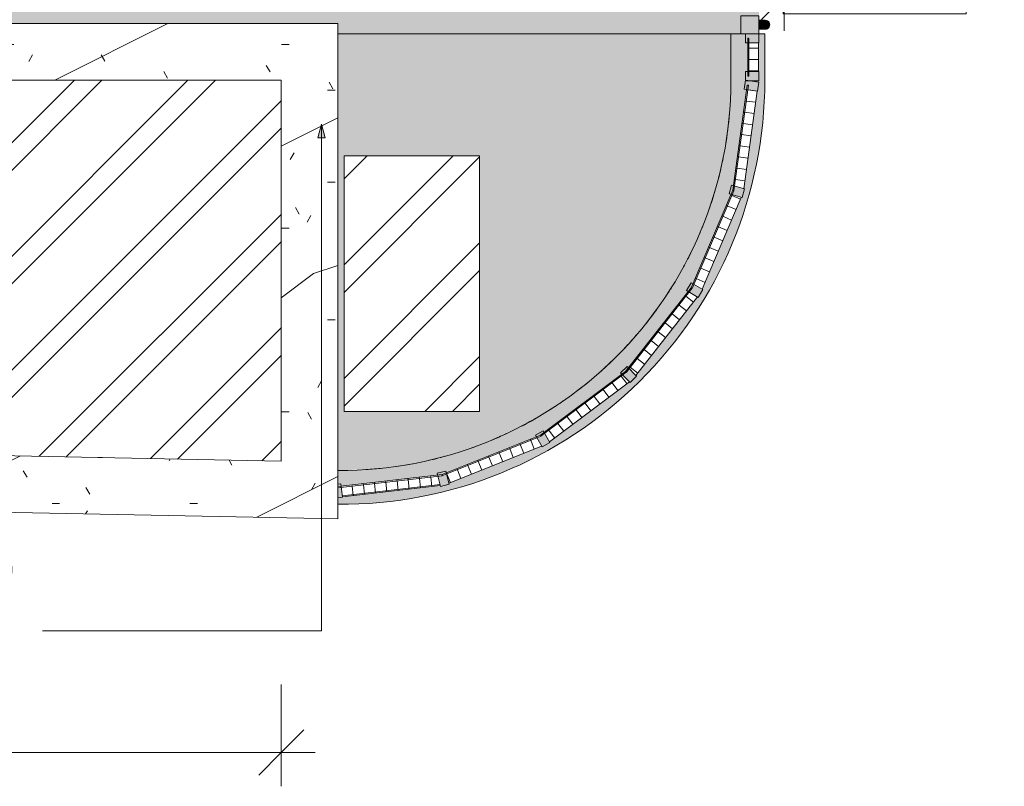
# Model space of a CAD drawing. Header units: millimetres. Extents: x -62808 to 71352, y -27667 to 33271.
# Tile 39 of 71: x 19974 to 24332, y -27667 to -24274. Entities that reach past the tile are written whole.
import ezdxf

# ---------------------------------------------------------------- set-up
doc = ezdxf.new("R2010")
doc.units = ezdxf.units.MM
for name, color, linetype, lineweight in [('A-ANNO-DIMS', 211, 'Continuous', 9), ('A-ANNO-DIMS-100', 211, 'Continuous', 9), ('A-DETL-GENF', 92, 'Continuous', 50), ('A-DETL-THIN', 151, 'Continuous', 9), ('A-DOOR', 31, 'Continuous', 9), ('A-DOOR-FRAM', 31, 'Continuous', 9), ('A-FLOR', 192, 'Continuous', 18), ('A-FLOR-PATT', 8, 'Continuous', 18), ('A-GLAZ-CURT', 52, 'Continuous', 9), ('A-GLAZ-CWMG', 51, 'Continuous', 9), ('A-ROOF', 132, 'Continuous', 9), ('A-ROOF-OTLN', 132, 'Continuous', 9), ('A-ROOF-PATT', 132, 'Continuous', 9), ('A-WALL', 113, 'Continuous', 18), ('G-ANNO-TEXT', 231, 'Continuous', 9)]:
    doc.layers.add(name, color=color, linetype=linetype, lineweight=lineweight)
doc.styles.add('Century Gothic', font='GOTHIC.TTF', dxfattribs={"height": 180})
doc.dimstyles.new('1_8mm_Century_Gothic', dxfattribs={"dimscale": 304.8, "dimtxt": 187.950289, "dimasz": 0.656168, "dimexe": 0.492126, "dimexo": 0.0625, "dimgap": 0.049213, "dimtad": 1, "dimlfac": 0.001, "dimrnd": 0.01, "dimzin": 0, "dimdsep": 46, "dimtxsty": 'Century Gothic', "dimblk1": 'OBLIQUE', "dimblk2": 'OBLIQUE', "dimsah": 1, "dimcen": 0.09, "dimdle": 0.492126, "dimazin": 0, "dimtfac": 1, "dimtdec": 4, "dimtix": 1, "dimtmove": 0, "dimatfit": 3, "dimfxl": 0.984252, "dimfxlon": 1, "dimtvp": 1, "dimtolj": 1, "dimtzin": 0, "dimarcsym": 2})
pattern_1 = [(0, (0, 0), (812.8, 203.2), [33.528, -576.072, 33.528, -576.072, -3251.2]), (0, (0, 0), (812.8, 203.2), [-1219.2, 33.528, -1185.672, 33.528, -576.072, -1422.4]), (0, (0, 0), (812.8, 203.2), [-3048, 33.528, -372.872, 33.528, -982.472]), (120, (304.8, 101.6), (-582.3764, 602.30545), [33.528, -576.072, 33.528, -576.072, -3251.2]), (120, (304.8, 101.6), (-582.3764, 602.30545), [-1219.2, 33.528, -1185.672, 33.528, -576.072, -1422.4]), (120, (304.8, 101.6), (-582.3764, 602.30545), [-3048, 33.528, -372.872, 33.528, -982.472]), (240, (406.4, 508), (-230.4236, -805.5054), [33.528, -576.072, 33.528, -576.072, -3251.2]), (240, (406.4, 508), (-230.4236, -805.5054), [-1219.2, 33.528, -1185.672, 33.528, -576.072, -1422.4]), (240, (406.4, 508), (-230.4236, -805.5054), [-3048, 33.528, -372.872, 33.528, -982.472])]
pattern_2 = [(180, (0, -609.6), (2e-14, 200), []), (90, (0, -609.6), (50, -3e-15), [])]
pattern_3 = [(0, (0, 508.74), (0, -141.42), []), (270, (0, 508.736), (-50, -3e-15), [])]
pattern_4 = [(45, (0, 0), (-251.447, 251.447), []), (45, (0, 381), (-251.447, 251.447), [])]

# ---------------------------------------------------------------- blocks, each defined once
blk = doc.blocks.new('CHAPIM10 - CHAPIM-5294583-PLANTA DE IMPERMEABILIZAÇÃO - COBERTURA')
at = {"layer": 'A-ROOF-PATT', "lineweight": 5}
h = blk.add_hatch(dxfattribs=at)
h.set_pattern_fill('FP_5', color=31, style=0, pattern_type=2)
h.set_pattern_definition(pattern_1)
h.paths.add_polyline_path([(21382.1, -26483.1), (21382.1, -24291.6), (16012.1, -24291.6), (16012.1, -26376.2), (21297.1, -26481.4)])
h.paths.add_polyline_path([(21132.1, -26228), (16262.1, -26131.1), (16262.1, -24541.6), (21132.1, -24541.6), (21132.1, -26165.7)])
h = blk.add_hatch(dxfattribs=at)
h.set_pattern_fill('FP_18', color=31, style=0, pattern_type=2)
h.set_pattern_definition([(216.87, (635, 1587.5), (4762.4943, 3175.0085), [793.75, -7143.75]), (206.565, (1587.5, 1111.25), (-1587.501, -1587.499), [1774.88, -1774.88]), (198.435, (1587.5, 317.5), (-3174.9975, -1587.503), [1004.024, -4016.09])])
h.paths.add_polyline_path([(21382.1, -26483.1), (21382.1, -24291.6), (16012.1, -24291.6), (16012.1, -26376.2), (21297.1, -26481.4)])
h.paths.add_polyline_path([(21132.1, -26228), (16262.1, -26131.1), (16262.1, -24541.6), (21132.1, -24541.6), (21132.1, -26165.7)])
at = {"layer": 'A-ROOF-OTLN', "color": 130, "lineweight": 5}
for p, q in [((16012.1, -24291.6), (21382.1, -24291.6)), ((21382.1, -24291.6), (21382.1, -26483.1)), ((21132.1, -24541.6), (16262.1, -24541.6)), ((21132.1, -26228), (21132.1, -24541.6)), ((16262.1, -26131.1), (21132.1, -26228)), ((21382.1, -26483.1), (16012.1, -26376.2))]:
    blk.add_line(p, q, dxfattribs=at)
blk = doc.blocks.new('Painel de gradil - Painel de gradil-5932125-PLANTA DE IMPERMEABILIZAÇÃO - COBERTURA')
at = {"layer": 'A-GLAZ-CURT', "lineweight": 5}
h = blk.add_hatch(dxfattribs=at)
h.set_pattern_fill('FP_26', color=256, style=0, pattern_type=2)
h.set_pattern_definition([(180, (0, 609.6), (2e-14, -200), []), (270, (0, 609.6), (50, 3e-15), [])])
h.paths.add_polyline_path([(-63.7, 0), (-63.7, -5), (63.7, -5), (63.7, 0), (-12.2, 0)])
h = blk.add_hatch(dxfattribs=at)
h.set_pattern_fill('FP_32', color=256, style=0, pattern_type=2)
h.set_pattern_definition([(0, (0, -508.74), (0, 141.42), []), (90, (0, -508.736), (-50, 3e-15), [])])
h.paths.add_polyline_path([(-63.7, -5), (-63.7, -47.1), (63.7, -47.1), (63.7, -5), (-12.2, -5)])
at = {"layer": 'A-GLAZ-CURT', "color": 130, "lineweight": 5}
for p, q in [((83.7, 0), (-83.7, 0)), ((-83.7, 0), (-83.7, -5)), ((83.7, -5), (83.7, 0)), ((-83.7, -5), (83.7, -5)), ((-63.7, -47.1), (63.7, -47.1))]:
    blk.add_line(p, q, dxfattribs=at)
blk = doc.blocks.new('Montante retangular - montante retangular 60x40mm metal-5668061-PLANTA DE IMPERMEABILIZAÇÃO - COBERTURA')
at = {"layer": 'A-GLAZ-CWMG', "lineweight": 5}
blk.add_hatch(color=107, dxfattribs=at).paths.add_polyline_path([(0, 49), (0, -11), (-40, -11), (-40, 0), (-20, 0), (-20, 5), (-40, 5), (-39.8, 49), (-0.7, 49)])
at = {"layer": 'A-GLAZ-CWMG', "color": 130, "lineweight": 5}
for p, q in [((-40, -11), (-40, 49)), ((-40, 49), (0, 49)), ((0, 49), (0, -11)), ((0, -11), (-40, -11))]:
    blk.add_line(p, q, dxfattribs=at)
blk = doc.blocks.new('Montante retangular - montante retangular 60x40mm metal-5668062-PLANTA DE IMPERMEABILIZAÇÃO - COBERTURA')
at = {"layer": 'A-GLAZ-CWMG', "lineweight": 5}
blk.add_hatch(color=107, dxfattribs=at).paths.add_polyline_path([(-40, 49), (-40, 5), (-20, 5), (-20, 0), (-40, 0), (-40, -11), (0, -11), (0, 49), (-29.9, 49)])
at = {"layer": 'A-GLAZ-CWMG', "color": 130, "lineweight": 5}
for p, q in [((-40, 49), (-40, -11)), ((0, 49), (-40, 49)), ((0, -11), (0, 49)), ((-40, -11), (0, -11))]:
    blk.add_line(p, q, dxfattribs=at)
blk = doc.blocks.new('Painel de gradil - Painel de gradil-5932225-PLANTA DE IMPERMEABILIZAÇÃO - COBERTURA')
at = {"layer": 'A-GLAZ-CURT', "lineweight": 5}
h = blk.add_hatch(dxfattribs=at)
h.set_pattern_fill('FP_77', color=256, style=0, pattern_type=2)
h.set_pattern_definition(pattern_3)
h.paths.add_polyline_path([(221.2, 47.1), (-214.9, 47.1), (-214.9, 5), (215.4, 5), (220.4, 41.7)])
h = blk.add_hatch(dxfattribs=at)
h.set_pattern_fill('FP_28', color=256, style=0, pattern_type=2)
h.set_pattern_definition(pattern_2)
h.paths.add_polyline_path([(234.9, 5), (-234.9, 5), (-234.2, 0), (234.9, 0), (234.9, 4.6)])
at = {"layer": 'A-GLAZ-CURT', "color": 130, "lineweight": 5}
for p, q in [((221.2, 47.1), (-214.9, 47.1)), ((234.9, 5), (-234.9, 5)), ((-234.9, 5), (-234.9, 0)), ((234.9, 0), (234.9, 5)), ((-234.9, 0), (234.9, 0))]:
    blk.add_line(p, q, dxfattribs=at)
blk = doc.blocks.new('Montante retangular - montante retangular 60x40mm metal-5930783-PLANTA DE IMPERMEABILIZAÇÃO - COBERTURA')
at = {"layer": 'A-GLAZ-CWMG', "lineweight": 5}
h = blk.add_hatch(color=107, dxfattribs=at)
h.paths.add_polyline_path([(-19.5, -49), (-40, -49), (-40, -5), (-24.5, -5.5), (-19.8, -47)])
h.paths.add_polyline_path([(-25.2, 0), (-40, 0), (-40, 11), (-26.4, 11)])
at = {"layer": 'A-GLAZ-CWMG', "color": 130, "lineweight": 5}
for p, q in [((-40, -49), (-40, 11)), ((-40, 11), (-26.4, 11)), ((-19.5, -49), (-40, -49))]:
    blk.add_line(p, q, dxfattribs=at)
blk = doc.blocks.new('Montante retangular - montante retangular 60x40mm metal-5930784-PLANTA DE IMPERMEABILIZAÇÃO - COBERTURA')
at = {"layer": 'A-GLAZ-CWMG', "lineweight": 5}
blk.add_hatch(color=107, dxfattribs=at).paths.add_polyline_path([(-40, -49), (0, -49), (0, 11), (-40, 11), (-40, 0), (-20, 0), (-20, -5), (-40, -5), (-40, -47.1)])
at = {"layer": 'A-GLAZ-CWMG', "color": 130, "lineweight": 5}
for p, q in [((0, 11), (-40, 11)), ((-40, 11), (-40, -49)), ((0, -49), (0, 11)), ((-40, -49), (0, -49))]:
    blk.add_line(p, q, dxfattribs=at)
blk = doc.blocks.new('Painel de gradil - Painel de gradil-5932227-PLANTA DE IMPERMEABILIZAÇÃO - COBERTURA')
at = {"layer": 'A-GLAZ-CURT', "lineweight": 5}
h = blk.add_hatch(dxfattribs=at)
h.set_pattern_fill('FP_77', color=256, style=0, pattern_type=2)
h.set_pattern_definition(pattern_3)
h.paths.add_polyline_path([(220.9, 47.1), (-220.9, 47.1), (-215.4, 5), (215.4, 5), (216.4, 12.4)])
h = blk.add_hatch(dxfattribs=at)
h.set_pattern_fill('FP_28', color=256, style=0, pattern_type=2)
h.set_pattern_definition(pattern_2)
h.paths.add_polyline_path([(234.9, 5), (-234.9, 4.3), (-234.9, 0), (234.9, 0)])
at = {"layer": 'A-GLAZ-CURT', "color": 130, "lineweight": 5}
for p, q in [((220.9, 47.1), (-220.9, 47.1)), ((234.9, 5), (-234.9, 5)), ((-234.9, 5), (-234.9, 0)), ((234.9, 0), (234.9, 5)), ((-234.9, 0), (234.9, 0))]:
    blk.add_line(p, q, dxfattribs=at)
blk = doc.blocks.new('Painel de gradil - Painel de gradil-V48-PLANTA DE IMPERMEABILIZAÇÃO - COBERTURA')
at = {"layer": 'A-GLAZ-CURT', "lineweight": 5}
h = blk.add_hatch(dxfattribs=at)
h.set_pattern_fill('FP_77', color=256, style=0, pattern_type=2)
h.set_pattern_definition(pattern_3)
h.paths.add_polyline_path([(214.9, 47.1), (-221.2, 47.1), (-215.4, 5), (214.9, 5), (214.9, 7.3)])
h = blk.add_hatch(dxfattribs=at)
h.set_pattern_fill('FP_28', color=256, style=0, pattern_type=2)
h.set_pattern_definition(pattern_2)
h.paths.add_polyline_path([(230.3, 5), (-234.9, 4.7), (-234.9, 0), (229.7, 0)])
at = {"layer": 'A-GLAZ-CURT', "color": 130, "lineweight": 5}
for p, q in [((214.9, 47.1), (-221.2, 47.1)), ((230.3, 5), (-234.9, 5)), ((-234.9, 5), (-234.9, 0)), ((-234.9, 0), (229.7, 0))]:
    blk.add_line(p, q, dxfattribs=at)
blk = doc.blocks.new('Montante retangular - montante retangular 60x40mm metal-5930774-PLANTA DE IMPERMEABILIZAÇÃO - COBERTURA')
at = {"layer": 'A-GLAZ-CWMG', "lineweight": 5}
h = blk.add_hatch(color=107, dxfattribs=at)
h.paths.add_polyline_path([(20, -49), (-20, -48), (-20, -2.4), (-0.7, -5), (0.6, -4.3), (0.7, -5), (20, -2.6), (20, -44.8)])
h.paths.add_polyline_path([(20, 2.6), (-3.7, 0.5), (-20, 2.6), (-20, 11), (20, 11), (20, 5.9)])
at = {"layer": 'A-GLAZ-CWMG', "color": 130, "lineweight": 5}
for p, q in [((-20, -49), (-20, 11)), ((-20, 11), (20, 11)), ((20, 11), (20, -49)), ((20, -49), (-20, -49))]:
    blk.add_line(p, q, dxfattribs=at)
blk = doc.blocks.new('Montante retangular - montante retangular 60x40mm metal-V49-PLANTA DE IMPERMEABILIZAÇÃO - COBERTURA')
at = {"layer": 'A-GLAZ-CWMG', "lineweight": 5}
h = blk.add_hatch(color=107, dxfattribs=at)
h.paths.add_polyline_path([(20, -49), (-20, -49), (-20, -2.4), (-0.7, -5), (0, 0), (1.2, -4.9), (20, -2.6), (20, -45)])
h.paths.add_polyline_path([(20, 2.7), (-2, 0.3), (-20, 2.6), (-19.5, 11), (20, 11), (20, 5.1)])
at = {"layer": 'A-GLAZ-CWMG', "color": 130, "lineweight": 5}
for p, q in [((-20, -49), (-20, 11)), ((-20, 11), (20, 11)), ((20, 11), (20, -49)), ((20, -49), (-20, -49))]:
    blk.add_line(p, q, dxfattribs=at)
blk = doc.blocks.new('Montante retangular - montante retangular 60x40mm metal-V50-PLANTA DE IMPERMEABILIZAÇÃO - COBERTURA')
at = {"layer": 'A-GLAZ-CWMG', "lineweight": 5}
h = blk.add_hatch(color=107, dxfattribs=at)
h.paths.add_polyline_path([(20, -49), (-20, -49), (-20, -2.4), (-0.7, -5), (0.5, -3.8), (0.7, -5), (20, -2.4), (20, -44.8)])
h.paths.add_polyline_path([(20, 2.6), (0, 0), (-20, 2.6), (-20, 11), (20, 11)])
at = {"layer": 'A-GLAZ-CWMG', "color": 130, "lineweight": 5}
for p, q in [((-20, -49), (-20, 11)), ((-20, 11), (20, 11)), ((20, 11), (20, -49)), ((20, -49), (-20, -49))]:
    blk.add_line(p, q, dxfattribs=at)
blk = doc.blocks.new('Montante retangular - montante retangular 60x40mm metal-V51-PLANTA DE IMPERMEABILIZAÇÃO - COBERTURA')
at = {"layer": 'A-GLAZ-CWMG', "lineweight": 5}
h = blk.add_hatch(color=107, dxfattribs=at)
h.paths.add_polyline_path([(20, -49), (-20, -49), (-20, -2.3), (-0.6, -4.6), (0.2, -1.7), (0.7, -5), (20, -2.4), (20, -44.8)])
h.paths.add_polyline_path([(20, 2.6), (0, 0), (-20, 2.7), (-20, 11), (20, 11), (20, 3.1)])
at = {"layer": 'A-GLAZ-CWMG', "color": 130, "lineweight": 5}
for p, q in [((-20, -49), (-20, 11)), ((-20, 11), (20, 11)), ((20, 11), (20, -49)), ((20, -49), (-20, -49))]:
    blk.add_line(p, q, dxfattribs=at)
blk = doc.blocks.new('NBS_BetafenceLimited_CrbStlGts_Robusta_Single - Robusta Single Leaf-5932880-PLANTA DE IMPERMEABILIZAÇÃO - COBERTURA')
at = {"layer": 'A-DOOR', "lineweight": 5}
blk.add_hatch(color=107, dxfattribs=at).paths.add_polyline_path([(480, 68), (479.3, 73.2), (477.3, 78), (474.1, 82.1), (470, 85.3), (465.2, 87.3), (460, 88), (454.8, 87.3), (450, 85.3), (445.9, 82.1), (442.7, 78), (440.7, 73.2), (440, 66), (440, 40), (480, 40), (480, 66)])
at = {"layer": 'A-DOOR-FRAM', "lineweight": 5}
blk.add_hatch(color=107, dxfattribs=at).paths.add_polyline_path([(500, -20), (500, 40), (420, 40), (420, -40), (500, -40)])
at = {"layer": 'A-DOOR', "color": 130, "lineweight": 5}
for p, q in [((372, 958), (372, 148)), ((412, 958), (372, 958)), ((412, 958), (412, 148)), ((372, 148), (412, 148)), ((440, 68), (440, 40)), ((480, 40), (480, 68))]:
    blk.add_line(p, q, dxfattribs=at)
at = {"layer": 'A-DOOR', "lineweight": 5}
blk.add_arc((419.6, 149.4), 810, 93.3688, 163.6598, dxfattribs=at)
at = {"layer": 'A-DOOR', "color": 130, "lineweight": 5}
blk.add_arc((460, 68), 20, 360, 180, dxfattribs=at)
at = {"layer": 'A-DOOR-FRAM', "color": 130, "lineweight": 5}
for p, q in [((420, 40), (500, 40)), ((420, -40), (420, 40)), ((500, -40), (420, -40)), ((500, -20), (500, -40))]:
    blk.add_line(p, q, dxfattribs=at)
blk = doc.blocks.new('BE-PMSa-MOD-ARQ-ESCOLA-EX-000-R_0056_rvt-1-PLANTA DE IMPERMEABILIZAÇÃO - COBERTURA')
at = {"layer": 'A-FLOR-PATT', "lineweight": 5}
h = blk.add_hatch(dxfattribs=at)
h.set_pattern_fill('FP_5', color=31, style=0, pattern_type=2)
h.set_pattern_definition(pattern_1)
h.paths.add_polyline_path([(21382.1, -26267.7), (21499.5, -26265.5), (21641.4, -26251.2), (21783.8, -26224.7), (21923.5, -26186.3), (22059.5, -26136.3), (22196.2, -26072.1), (22322.2, -25999.2), (22440.7, -25916.7), (22551.9, -25824.7), (22655.6, -25723), (22749.3, -25614.3), (22834.1, -25497.4), (22908.9, -25373.9), (22973, -25244.6), (23026.1, -25110.3), (23067.8, -24972), (23097.8, -24830.7), (23115.9, -24687.2), (23122, -24544), (23122, -24336.6), (21382.1, -24336.6), (21382.1, -26266.6)])
h.paths.add_polyline_path([(21859.7, -26007.7), (21409.8, -26007.7), (21409.8, -24876.5), (22009.8, -24876.5), (22009.8, -26007.7), (22000.7, -26007.7)])
h.paths.add_polyline_path([(25637, 15390.4), (25638.2, 15386.6), (25639.4, 15387.9), (25638.2, 15389.2)])
h.paths.add_polyline_path([(25587, 15385.4), (25585.9, 15389.2), (25584.7, 15387.9), (25587, 15385.5)])
h.paths.add_polyline_path([(25582.3, 15387.9), (25587, 15391.5), (25586.2, 15391.4), (25583.6, 15389.1)])
h.paths.add_polyline_path([(25587, 15383.6), (25587, 15385.4), (25585.1, 15385.4), (25586.9, 15383.8)])
h.paths.add_polyline_path([(28570.3, 10457.9), (28570.3, 10457.9), (28570.3, 29148.5), (28490.4, 29364.6), (28399.2, 29576.2), (28297, 29782.6), (28183.9, 29983.4), (28056.8, 30183), (27914.7, 30380.8), (27783.5, 30545.9), (27630.8, 30718.4), (27469.3, 30882.7), (27299.2, 31038.1), (27121.2, 31184.4), (26935.7, 31321), (26739.2, 31450.1), (26544.4, 31564), (26329.7, 31674.1), (26129.6, 31764.2), (25914.9, 31847.6), (25696, 31919.6), (25473.6, 31979.8), (25248.4, 32028.3), (25020.9, 32064.7), (24791.8, 32089.1), (23531, 32104), (23531, 32064.6), (23529, 32064.6), (23529, 31506.9), (23531, 31506.9), (23531, 31473.9), (25152.1, 31473.9), (25152.1, 10566.9), (26068.5, 10566.9), (26112.6, 10651.1), (26203.1, 10849.5), (26282.7, 11052.6), (26351.2, 11259.6), (26408.2, 11470.2), (26453.7, 11683.5), (26487.4, 11899), (26509.4, 12116), (26519.5, 12333.8), (26517.8, 12551.9), (26504.1, 12769.6), (26478.6, 12986.2), (26441.3, 13201.1), (26392.4, 13413.7), (26329.7, 13629.6), (26260.2, 13829.2), (26177.3, 14030.9), (26083.5, 14227.8), (25897.7, 14566.6), (25826.2, 14718.9), (25765.2, 14875.7), (25714.9, 15036.3), (25675.5, 15199.8), (25646.6, 15371.3), (25645.3, 15383.2), (25637, 15382.9), (25556.8, 15383.4), (25556.4, 15390.4), (25557.5, 15392.6), (25565, 15392.9), (25572, 15392.3), (25581.4, 15392.8), (25587.7, 15392.9), (25637, 15392.3), (25637, 15391.5), (25644.4, 15392.8), (25629.7, 15541.5), (25624.2, 15701.2), (25629.7, 15869.4), (25646.6, 16036.8), (25674.6, 16202.7), (25713.7, 16366.4), (25763.8, 16527), (25824.5, 16683.9), (25895.7, 16836.4), (25977, 16983.7), (26067.9, 17125.3), (26105, 17191.9), (26135.4, 17271.1), (26152.3, 17336.4), (26161.9, 17412), (26161.8, 17488.2), (26152.1, 17563.8), (26054.1, 17563.8), (26054.1, 20063.8), (27054.1, 20063.8), (27054.1, 17563.8), (26958.4, 17563.8), (26963, 17430.8), (26954.9, 17298.1), (26934.2, 17166.7), (26901.2, 17037.9), (26856.1, 16912.7), (26799.3, 16792.5), (26731.4, 16678.1), (26656, 16560.3), (26590.5, 16436.6), (26535.4, 16308), (26491, 16175.3), (26457.8, 16039.4), (26435.8, 15901.2), (26425.2, 15761.7), (26426.2, 15621.7), (26438.7, 15482.4), (26462.5, 15344.5), (26497.7, 15209), (26543.8, 15077), (26600.7, 14949.1), (26789.9, 14602.7), (26887.6, 14401.9), (26981.4, 14182), (27064, 13957.7), (27135.4, 13729.5), (27195.4, 13498.1), (27243.7, 13264), (27280.4, 13027.8), (27305.2, 12790), (27318.2, 12551.3), (27319.3, 12312.2), (27308.4, 12073.4), (27285.7, 11835.5), (27251.2, 11598.9), (27204.9, 11364.4), (27147, 11132.4), (27077.6, 10903.7), (26997, 10678.6), (26950.5, 10566.9), (28083, 10566.9), (28083, 10457.9), (28570.3, 10457.9)])
h.paths.add_polyline_path([(25587, 30280.8), (25585.9, 30284.6), (25584.7, 30283.3), (25585.9, 30282)])
h.paths.add_polyline_path([(25587, 30279), (25587, 30280.8), (25585.1, 30280.8), (25586.2, 30279.8)])
h.paths.add_polyline_path([(25587, 30287.7), (25584.8, 30284.6), (25587, 30286.9)])
h.paths.add_polyline_path([(25637, 30285.8), (25638.2, 30282), (25639.4, 30283.3), (25638.2, 30284.6)])
h.paths.add_polyline_path([(25637, 30286.9), (25637, 30285.8), (25638.4, 30285.9)])
h.paths.add_polyline_path([(25587, 30278.3), (25587, 30279), (25573.3, 30278.8), (25568.3, 30279), (25559.1, 30278.4), (25556.6, 30279.8), (25556.4, 30285.8), (25557.5, 30288), (25565, 30288.3), (25572, 30287.7), (25581.4, 30288.2), (25587, 30288.3), (25637, 30287.7), (25637, 30286.9), (25652.6, 30288.2), (25664.3, 30287.3), (25666.5, 30287.7), (25668.8, 30282), (25667.8, 30279), (25667, 30279.8), (25666.1, 30279.8), (25657.1, 30278.4), (25641.8, 30279), (25637, 30278.8), (25637, 30278.3)])
h.paths.add_polyline_path([(25667.4, 30280.4), (25669.3, 30283.3), (25667.3, 30285.8), (25667.1, 30281.4), (25667.3, 30280.8)])
h.paths.add_polyline_path([(9981, 31473.9), (23471, 31473.9), (23471, 31478), (23462, 31478), (23462, 31503), (23442, 31503), (23442, 31583), (23482, 31583), (23482, 32064.6), (23471, 32064.6), (23471, 32104.6), (23471, 32104.7), (9940.5, 32264.2), (9940.5, 31473.9)])
h = blk.add_hatch(dxfattribs=at)
h.set_pattern_fill('FP_5', color=55, style=0, pattern_type=2)
h.set_pattern_definition(pattern_1)
h.paths.add_polyline_path([(13460.1, -26066.5), (13457.1, -26067.3), (13457.2, -26068.6), (13459.3, -26067)])
h.paths.add_polyline_path([(13460.1, -26066.5), (13461.1, -26066.3), (13460.1, -26066.3)])
h.paths.add_polyline_path([(13462.1, -26077.7), (13461.2, -26068.6), (13460.1, -26068.7), (13440.7, -26069.8), (13437.8, -26071), (13424.9, -26075.4), (13407.8, -26074.5), (13393.8, -26068.4), (13383, -26058.3), (13376.1, -26045.3), (13373.8, -26031.8), (13377.8, -26014.2), (13385.6, -26002.1), (13398.3, -25992.6), (13411.2, -25988.2), (13427.8, -25988.9), (13446.8, -25995), (13457.1, -25995), (13457.1, -25996.6), (13460.5, -25996.4), (13462.1, -25992.6), (13462.1, -25239.5), (14722.1, -25239.5), (14722.1, -25229.6), (14827.1, -25229.6), (14827.1, -25239.5), (14887.1, -25239.5), (14887.1, -25229.6), (14992.1, -25229.6), (14992.1, -25239.5), (16012.1, -25239.5), (16012.1, -24291.6), (21382.1, -24291.6), (21382.1, -24336.6), (23166, -24336.6), (23166.9, -24256.6), (23246, -24256.6), (23246, -23478.9), (23061.5, -23478.9), (23061.5, -23525.1), (22724.5, -23525.1), (22724.5, -23477.4), (15608.6, -23477.4), (15608.6, -23525.1), (15271.6, -23525.1), (15271.6, -23477.4), (12114, -23477.4), (12114, -23525.1), (11777, -23525.1), (11777, -23477.4), (8062.7, -23477.4), (8062.7, -25970.2), (13461.5, -26077.7)])
h.paths.add_polyline_path([(13460.1, -25997.1), (13457.1, -25994.9), (13460.1, -25995), (13460.1, -25996.6)])
h.paths.add_polyline_path([(8823, -24648.9), (8825.5, -24646.9), (8823, -24646.1), (8820.8, -24647.4)])
h.paths.add_polyline_path([(8825.5, -24616.6), (8821.8, -24617.8), (8823, -24619), (8824.3, -24617.8)])
h.paths.add_polyline_path([(8820.5, -24566.6), (8824.3, -24565.5), (8823, -24564.3), (8821.8, -24565.5)])
h.paths.add_polyline_path([(8823, -24561.9), (8826.6, -24566.6), (8826.6, -24565.8), (8824.3, -24563.2)])
h.paths.add_polyline_path([(8818.7, -24566.6), (8820.5, -24566.6), (8820.5, -24564.7), (8819.5, -24565.8)])
h.paths.add_polyline_path([(8823, -24648.9), (8818.6, -24647.1), (8819.1, -24646.3), (8819.5, -24645.7), (8818.1, -24636.3), (8818.8, -24621.4), (8818.6, -24616.6), (8818, -24616.6), (8818.7, -24536.4), (8825.5, -24536), (8827.7, -24537.1), (8828, -24544.5), (8827.4, -24551.6), (8827.9, -24561), (8828, -24566.6), (8827.4, -24616.6), (8826.6, -24616.6), (8828, -24632.2), (8827.1, -24643.9), (8827.4, -24646.1), (8824.3, -24648.4)])
h.paths.add_polyline_path([(12291.9, -24530.6), (12227.7, -24523.6), (12165.9, -24504.9), (12108.5, -24475.1), (12057.6, -24435.4), (12014.9, -24386.9), (11981.8, -24331.5), (11959.5, -24270.9), (11948.7, -24207.2), (11949.7, -24142.6), (11962.7, -24079.3), (11987, -24019.5), (12024.6, -23962.3), (12066.2, -23918.1), (12118.3, -23880.1), (12176.6, -23852.2), (12239, -23835.6), (12303.4, -23830.7), (12367.6, -23837.7), (12429.5, -23856.4), (12486.8, -23886.1), (12537.7, -23925.9), (12580.4, -23974.4), (12613.5, -24029.8), (12635.8, -24090.4), (12646.7, -24154.1), (12645.6, -24218.7), (12632.7, -24282), (12608.4, -24341.8), (12573.5, -24396.1), (12529.2, -24443.2), (12477, -24481.2), (12418.7, -24509.1), (12356.3, -24525.7)])
h.paths.add_polyline_path([(26101.7, 635), (26101.7, 636.9), (26141.7, 636.9), (26141.7, 635), (28547.7, 635), (28547.7, 4297.9), (28630.2, 4297.9), (28630.2, 4377.9), (28710.2, 4377.9), (28710.2, 4297.9), (28720.3, 4297.9), (28720.3, 6471.8), (28677.3, 6471.8), (28677.3, 6457.9), (28710.2, 6457.9), (28710.2, 6377.9), (28630.2, 6377.9), (28630.2, 6457.9), (28617.3, 6457.9), (28617.3, 6471.8), (28570.3, 6471.8), (28570.3, 10457.9), (28083, 10457.9), (28083, 6367.9), (28520.2, 6367.9), (28520.2, 6327.9), (28083, 6327.9), (28083, 4427.9), (28520.2, 4427.9), (28520.2, 4387.9), (28083, 4387.9), (28083, 672.4), (24332.1, 672.4), (24332.1, 636.9), (24372.1, 636.9), (24372.1, 635), (24383.3, 635)])
h.paths.add_polyline_path([(23583, 878.9), (24332.1, 878.9), (24332.1, 924.9), (23583, 924.9), (23583, 901.7)])
h.paths.add_polyline_path([(24286.1, 10566.9), (25152.1, 10566.9), (25152.1, 31473.9), (23531, 31473.9), (23531, 31466.9), (23511, 31466.9), (23511, 31449), (23502, 31450.1), (23502, 31466.9), (23471, 31466.9), (23471, 31473.9), (9940.5, 31473.9), (9940.5, 30838.5), (12070.5, 30838.5), (12070.5, 30002.4), (15395.5, 30002.4), (15395.5, 30655.3), (15398, 30655.3), (15398, 30838.5), (23442, 30838.5), (23442, 30843), (23522, 30843), (23523.1, 30838.5), (23570.5, 30838.5), (23570.5, 30838.5), (23690, 30838.5), (23690, 29928.5), (23699.5, 29928.5), (23699.5, 29480.2), (23690.2, 29480.2), (23690.2, 25993.1), (23699.5, 25993.1), (23699.5, 25550.1), (23690, 25550.1), (23690, 22065.4), (23697, 22065.4), (23697, 21617.4), (23689.9, 21617.4), (23689.9, 20962.6), (24332.1, 20962.6), (24332.1, 16490.3), (23690, 16490.3), (23690, 15685.9), (23697, 15685.9), (23697, 15237.9), (23690, 15237.9), (23690, 11830.9), (23699.5, 11830.9), (23699.5, 11387.9), (23689.9, 11387.9), (23689.9, 10566.9), (23775.2, 10566.9)])
h.paths.add_polyline_path([(24336.6, 16490.3), (24332.1, 16490.3), (24332.1, 17018.7), (24451.6, 17018.7), (24451.6, 16490.3), (24365.3, 16490.3)])
h.paths.add_polyline_path([(24332.1, 20553.1), (24332.1, 21082.5), (24451.6, 21082.4), (24451.6, 20553.1), (24336.6, 20553.1)])
h.paths.add_polyline_path([(24332.1, 20962.9), (23689.9, 20962.9), (23689.9, 21082.4), (24332.1, 21082.4), (24332.1, 20967.4)])
h.paths.add_polyline_path([(23570.5, 22065.4), (23570.5, 22066.3), (23570.5, 22066.3)])
h.paths.add_polyline_path([(23570.5, 25993.1), (23570.7, 25993.1), (23570.5, 26089.5)])
h.paths.add_polyline_path([(23570.5, 29873.2), (23649.5, 29873.2), (23649.5, 29878.5), (23570.5, 29878.5)])
h.paths.add_polyline_path([(13731.7, 31038.4), (13734.2, 31036), (13735.5, 31038.4), (13732.9, 31038.4)])
h.paths.add_polyline_path([(13729.9, 31038.4), (13732.9, 31036.1), (13730.7, 31038.4)])
h.paths.add_polyline_path([(13731.7, 31088.4), (13735.5, 31089.5), (13734.2, 31090.7), (13732.9, 31089.5)])
h.paths.add_polyline_path([(13730.7, 31088.4), (13731.7, 31088.4), (13731.7, 31089.7)])
h.paths.add_polyline_path([(13734.2, 31120.6), (13731.7, 31118.6), (13736.1, 31118.4), (13736, 31119.4), (13734.7, 31120.3)])
h.paths.add_polyline_path([(13738.5, 31038.4), (13736.7, 31038.4), (13736.7, 31036.4), (13737.7, 31037.5)])
h.paths.add_polyline_path([(13734.2, 31007.2), (13729.6, 31008.9), (13729.2, 31016.3), (13729.9, 31023.3), (13729.4, 31032.7), (13729.2, 31038.4), (13729.9, 31088.4), (13730.7, 31088.4), (13729.3, 31103.9), (13730.2, 31115.6), (13729.9, 31117.8), (13735.5, 31120.2), (13738.5, 31119.1), (13737.7, 31118.3), (13737.7, 31117.4), (13739.1, 31108.4), (13738.5, 31093.1), (13738.7, 31088.4), (13739.2, 31088.4), (13738.5, 31008.1), (13735.5, 31007.4)])
at = {"layer": 'A-WALL', "lineweight": 5}
h = blk.add_hatch(color=10, dxfattribs=at)
h.paths.add_polyline_path([(23272, -24544), (23272, -24336.6), (23246, -24336.6), (23246, -24376.6), (23244, -24376.6), (23244, -24504), (23246, -24504), (23246, -24544), (23264.3, -24544)])
h.paths.add_polyline_path([(23185.8, -24544), (23186, -24542.5), (23186, -24504), (23197, -24504), (23197, -24376.6), (23186, -24376.6), (23186, -24336.6), (23122, -24336.6), (23122, -24544), (23180.6, -24544)])
at = {"layer": 'A-WALL'}
h = blk.add_hatch(color=50, dxfattribs=at)
h.paths.add_polyline_path([(21382.1, -26418.2), (21508.7, -26415.6), (21657.1, -26400.8), (21803.8, -26374.3), (21947.9, -26336.2), (22088.6, -26286.8), (22224.9, -26226.3), (22363.4, -26150.3), (22480.9, -26073.9), (22599, -25983), (22714.8, -25877.3), (22811.8, -25774.4), (22905.7, -25657.1), (22988.8, -25534.8), (23062.5, -25405.2), (23125.6, -25270.1), (23177.9, -25130.5), (23218.8, -24987.1), (23248.3, -24841), (23266, -24692.9), (23272, -24544), (23199.2, -24544.3), (23245.5, -24550.6), (23240.1, -24590.3), (23238.1, -24590.3), (23178.8, -25022), (23182.9, -25023.2), (23172.1, -25061.7), (23168.1, -25060.6), (22994.5, -25466.9), (22998, -25469), (22977.2, -25503.1), (22974.1, -25501.3), (22701.2, -25848.8), (22704.1, -25851.8), (22675.5, -25879.8), (22672.6, -25876.8), (22319.1, -26141.9), (22321.2, -26145.5), (22286.3, -26165.2), (22284.3, -26161.5), (21874.2, -26326.1), (21875.3, -26330.2), (21836.5, -26340.1), (21835.5, -26336), (21402.2, -26385.7), (21402.4, -26387.7), (21382.1, -26390), (21382.1, -26392.2)])
h.paths.add_polyline_path([(21396.9, -26339), (21823.7, -26290), (21821.6, -26282), (21860.5, -26272.6), (21862.4, -26280.1), (22261, -26120.2), (22257.3, -26112.6), (22291.8, -26093.2), (22295.9, -26100.5), (22639.4, -25842.9), (22633.6, -25836.9), (22662.2, -25808.9), (22668, -25814.9), (22933.2, -25477.1), (22926, -25472.8), (22946.4, -25438.4), (22953.6, -25442.7), (23122, -25047.7), (23114.3, -25045.5), (23125.1, -25007), (23133.1, -25009.2), (23191.5, -24583.6), (23180.6, -24582.1), (23185.8, -24544), (23122, -24544), (23115.8, -24689.3), (23097.4, -24833.6), (23066.9, -24975.8), (23024.5, -25114.9), (22970.6, -25250), (22905.5, -25380), (22829.7, -25504.1), (22743.7, -25621.4), (22647.8, -25731.3), (22543.2, -25832.5), (22430.4, -25924.5), (22310.3, -26006.7), (22190.9, -26075.1), (22059.5, -26136.3), (21923.5, -26186.3), (21783.8, -26224.7), (21641.4, -26251.2), (21497.2, -26265.7), (21382.1, -26268.6), (21382.1, -26329.6), (21395.6, -26328)])
at = {"layer": 'A-FLOR', "color": 90, "lineweight": 5}
blk.add_line((23122, -24336.6), (21382.1, -24336.6), dxfattribs=at)
for start, end in [(350.3704, 355.1673), (345.5556, 348.4446), (340.7408, 343.4923), (335.926, 338.6011), (331.1112, 333.7377), (326.2965, 328.8893), (321.4817, 324.0499), (316.6669, 319.2162), (311.852, 314.3866), (307.0372, 309.5597), (302.2224, 304.735), (297.4076, 299.9119), (292.5928, 295.09), (287.778, 290.2691), (282.9632, 285.449), (269.5075, 270.9922), (273.3336, 275.8106), (278.1484, 280.6295)]:
    blk.add_arc((21397, -24544), 1725, start, end, dxfattribs=at)
at = {"layer": 'A-WALL', "color": 90, "lineweight": 5}
for p, q in [((23122, -24544), (23122, -24336.6)), ((23122, -24336.6), (23166, -24336.6)), ((23246, -24336.6), (23272, -24336.6)), ((23272, -24336.6), (23272, -24544))]:
    blk.add_line(p, q, dxfattribs=at)
for radius, start in [(1875, 269.547), (1725, 269.5077)]:
    blk.add_arc((21397, -24544), radius, start, 360, dxfattribs=at)
at = {"layer": 'A-DOOR', "color": 90, "lineweight": 5, "rotation": 270.0000000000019}
blk.add_blockref('NBS_BetafenceLimited_CrbStlGts_Robusta_Single - Robusta Single Leaf-5932880-PLANTA DE IMPERMEABILIZAÇÃO - COBERTURA', (23206, -23836.6), dxfattribs=at)
at = {"layer": 'A-GLAZ-CURT', "color": 90, "lineweight": 5}
for name, p, rotation in [('Painel de gradil - Painel de gradil-5932125-PLANTA DE IMPERMEABILIZAÇÃO - COBERTURA', (23197, -24440.3), 90), ('Painel de gradil - Painel de gradil-5932225-PLANTA DE IMPERMEABILIZAÇÃO - COBERTURA', (23162.3, -24796.5), 262.1802189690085), ('Painel de gradil - Painel de gradil-5932227-PLANTA DE IMPERMEABILIZAÇÃO - COBERTURA', (23038, -25245.2), 246.8618326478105), ('Painel de gradil - Painel de gradil-5932227-PLANTA DE IMPERMEABILIZAÇÃO - COBERTURA', (22800.6, -25646), 231.8646220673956), ('Painel de gradil - Painel de gradil-5932227-PLANTA DE IMPERMEABILIZAÇÃO - COBERTURA', (22467.7, -25971.7), 216.8674114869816), ('Painel de gradil - Painel de gradil-5932227-PLANTA DE IMPERMEABILIZAÇÃO - COBERTURA', (22061.7, -26200.1), 201.8702009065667), ('Painel de gradil - Painel de gradil-V48-PLANTA DE IMPERMEABILIZAÇÃO - COBERTURA', (21610.4, -26314.5), 186.5518145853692)]:
    blk.add_blockref(name, p, dxfattribs=dict(at, rotation=rotation))
at = {"layer": 'A-GLAZ-CWMG', "color": 90, "lineweight": 5, "extrusion": (0, 0, -1)}
for name, p, rotation in [('Montante retangular - montante retangular 60x40mm metal-5668061-PLANTA DE IMPERMEABILIZAÇÃO - COBERTURA', (-23197, -24336.6), 90), ('Montante retangular - montante retangular 60x40mm metal-V51-PLANTA DE IMPERMEABILIZAÇÃO - COBERTURA', (-23130.3, -25029.2), 285.639562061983), ('Montante retangular - montante retangular 60x40mm metal-V50-PLANTA DE IMPERMEABILIZAÇÃO - COBERTURA', (-22945.7, -25461.2), 300.6367726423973), ('Montante retangular - montante retangular 60x40mm metal-V50-PLANTA DE IMPERMEABILIZAÇÃO - COBERTURA', (-22655.6, -25830.8), 315.6339832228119), ('Montante retangular - montante retangular 60x40mm metal-5930774-PLANTA DE IMPERMEABILIZAÇÃO - COBERTURA', (-22279.7, -26112.6), 330.6311938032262), ('Montante retangular - montante retangular 60x40mm metal-V49-PLANTA DE IMPERMEABILIZAÇÃO - COBERTURA', (-21843.7, -26287.6), 345.6284043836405), ('Montante retangular - montante retangular 60x40mm metal-5930783-PLANTA DE IMPERMEABILIZAÇÃO - COBERTURA', (-21357.1, -26343.5), 353.4481854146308)]:
    blk.add_blockref(name, p, dxfattribs=dict(at, rotation=rotation))
at = {"layer": 'A-GLAZ-CWMG', "color": 90, "lineweight": 5}
for name, rotation in [('Montante retangular - montante retangular 60x40mm metal-5668062-PLANTA DE IMPERMEABILIZAÇÃO - COBERTURA', 270), ('Montante retangular - montante retangular 60x40mm metal-5930784-PLANTA DE IMPERMEABILIZAÇÃO - COBERTURA', 82.18021896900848)]:
    blk.add_blockref(name, (23197, -24544), dxfattribs=dict(at, rotation=rotation))
at = {"layer": 'A-ROOF', "color": 90, "lineweight": 5}
blk.add_blockref('CHAPIM10 - CHAPIM-5294583-PLANTA DE IMPERMEABILIZAÇÃO - COBERTURA', (0, 0), dxfattribs=at)
blk = doc.blocks.new('DIMBLOCK19-PLANTA DE IMPERMEABILIZAÇÃO - COBERTURA')
at = {"layer": 'A-ANNO-DIMS-100', "transparency": 16777216}
for p, q in [((5638.5, -23872.9), (5638.5, -24322.9)), ((5638.5, -24172.9), (5638.5, -23872.9)), ((23357, -23872.9), (23357, -24322.9)), ((23357, -24172.9), (23357, -23872.9)), ((5638.5, -24172.9), (5738.5, -24072.9)), ((23357, -24172.9), (23457, -24072.9)), ((5638.5, -24172.9), (5538.5, -24272.9)), ((5638.5, -24172.9), (23507, -24172.9)), ((23357, -24172.9), (23257, -24272.9))]:
    blk.add_line(p, q, dxfattribs=at)
at = {"layer": 'A-ANNO-DIMS-100', "color": 0, "transparency": 16777216, "insert": (14183, -23927.2), "char_height": 180, "width": 755.381, "attachment_point": 1, "line_spacing_factor": 0.984502, "style": 'Century Gothic'}
blk.add_mtext('17.72', dxfattribs=at)
blk = doc.blocks.new('_Oblique')
at = {"color": 0, "linetype": 'ByBlock', "lineweight": -2}
blk.add_line((-0.5, -0.5), (0.5, 0.5), dxfattribs=at)
blk = doc.blocks.new('DIMBLOCK23-PLANTA DE IMPERMEABILIZAÇÃO - COBERTURA')
at = {"layer": 'A-ANNO-DIMS-100', "transparency": 16777216}
for p, q in [((16262.1, -27217.2), (16262.1, -27667.2)), ((16262.1, -27517.2), (16262.1, -27217.2)), ((21132.1, -27217.2), (21132.1, -27667.2)), ((21132.1, -27517.2), (21132.1, -27217.2)), ((16262.1, -27517.2), (16362.1, -27417.2)), ((21132.1, -27517.2), (21232.1, -27417.2)), ((16262.1, -27517.2), (16162.1, -27617.2)), ((16262.1, -27517.2), (21282.1, -27517.2)), ((21132.1, -27517.2), (21032.1, -27617.2))]:
    blk.add_line(p, q, dxfattribs=at)
at = {"layer": 'A-ANNO-DIMS-100', "color": 0, "transparency": 16777216, "insert": (18452.5, -27271.5), "char_height": 180, "width": 587.121, "attachment_point": 1, "line_spacing_factor": 0.984502, "style": 'Century Gothic'}
blk.add_mtext('4.87', dxfattribs=at)

msp = doc.modelspace()

# ---------------------------------------------------------------- hatches: boundary and pattern name
at = {"layer": 'A-DETL-GENF', "lineweight": 9}
h = msp.add_hatch(dxfattribs=at)
h.set_pattern_fill('FP_1', color=204, style=0, pattern_type=2)
h.set_pattern_definition(pattern_4)
h.paths.add_polyline_path([(21725.23, -26007.67), (22009.751, -26007.67), (22009.751, -24876.501), (21409.751, -24876.501), (21409.751, -26007.67)])
at = {"layer": 'A-FLOR'}
h = msp.add_hatch(dxfattribs=at)
h.set_pattern_fill('FP_2', color=214, style=0, pattern_type=2)
h.set_pattern_definition(pattern_4)
h.paths.add_polyline_path([(21132.119, -26228.043), (21132.119, -24541.618), (16262.119, -24541.618), (16262.119, -26131.107), (20198.938, -26209.468)])
at = {"layer": 'G-ANNO-TEXT'}
msp.add_hatch(color=250, dxfattribs=at).paths.add_polyline_path([(21310.176, -24736.958), (21294.099, -24796.958), (21326.253, -24796.958)])

# ---------------------------------------------------------------- linework, layer by layer
at = {"layer": 'A-DETL-THIN'}
for p, q in [((21382.119, -24336.618), (23165.95, -24336.618)), ((22009.751, -24876.501), (21409.751, -24876.501)), ((21409.751, -24876.501), (21409.751, -26007.67)), ((22009.751, -26007.67), (22009.751, -24876.501)), ((21409.751, -26007.67), (22009.751, -26007.67))]:
    msp.add_line(p, q, dxfattribs=at)
at = {"layer": 'G-ANNO-TEXT', "color": 250}
for p, q in [((21310.176, -24736.958), (21294.099, -24796.958)), ((21326.253, -24796.958), (21310.176, -24736.958)), ((21310.176, -24736.958), (21310.176, -26979.188)), ((21294.099, -24796.958), (21326.253, -24796.958)), ((20249.352, -26979.188), (20074.565, -26979.188)), ((21310.176, -26979.188), (20249.352, -26979.188))]:
    msp.add_line(p, q, dxfattribs=at)

# ---------------------------------------------------------------- block references
at = {"lineweight": 5}
msp.add_blockref('BE-PMSa-MOD-ARQ-ESCOLA-EX-000-R_0056_rvt-1-PLANTA DE IMPERMEABILIZAÇÃO - COBERTURA', (0, 0), dxfattribs=at)

# ---------------------------------------------------------------- texts
at = {"layer": 'G-ANNO-TEXT', "color": 7, "insert": (17931.44, -26598.147), "char_height": 180, "width": 2805.90625, "attachment_point": 1, "style": 'Century Gothic'}
msp.add_mtext('Chapim de Granito ', dxfattribs=at)

# ---------------------------------------------------------------- dimensions: what is measured, and where the dimension line sits
at = {"layer": 'A-ANNO-DIMS'}
for base, p1, p2, override, picture, middle in [((23356.95, -24172.941), (5638.45, -23872.941), (23356.95, -23872.941), {"dimpost": '<>', "dimfxl": 17718.49999}, 'DIMBLOCK19-PLANTA DE IMPERMEABILIZAÇÃO - COBERTURA', (14497.7, -24063.414)), ((21132.119, -27517.182), (16262.119, -27217.182), (21132.119, -27217.182), {"dimpost": '<>', "dimfxl": 4870.000004}, 'DIMBLOCK23-PLANTA DE IMPERMEABILIZAÇÃO - COBERTURA', (18697.119, -27407.654))]:
    dim = msp.add_linear_dim(base=base, p1=p1, p2=p2, dimstyle='1_8mm_Century_Gothic', override=override, dxfattribs=at)
    dim.commit()
    dim.dimension.update_dxf_attribs({"geometry": picture, "text_midpoint": middle})

doc.saveas('drawing.dxf')
